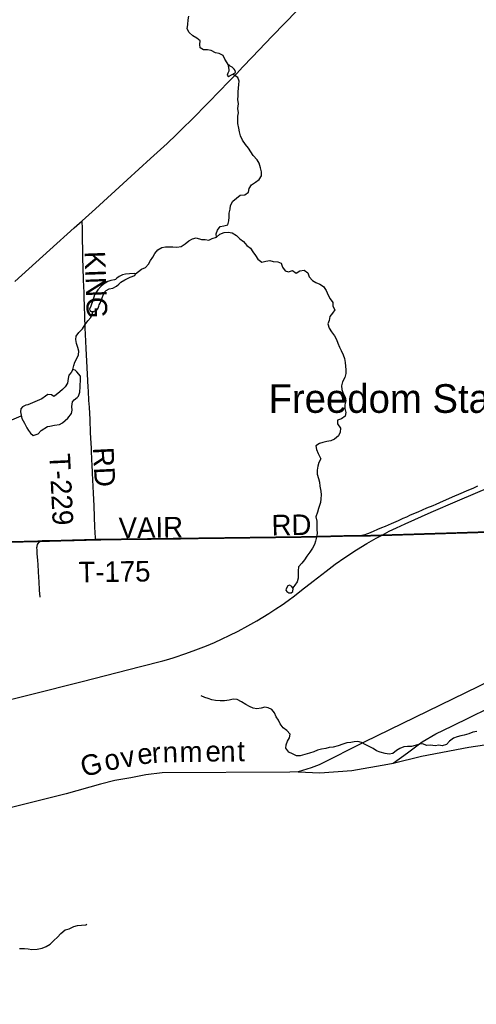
# Model space of a CAD drawing. Header units: feet. Extents: x 2113747 to 2516209, y 960708 to 1356798.
# Tile 128 of 253: x 2332625 to 2339271, y 1162361 to 1176686. Entities that reach past the tile are written whole.
import ezdxf

# ---------------------------------------------------------------- set-up
doc = ezdxf.new("R2010")
doc.units = ezdxf.units.FT
doc.header["$LTSCALE"] = 50
doc.header["$MEASUREMENT"] = 0
doc.linetypes.add('OhDOT_USTN3', pattern=[0.22, 0.165, -0.055])
doc.linetypes.add('rr2', pattern=[0])
for name, color, linetype in [('0_Xref', 7, 'Continuous'), ('GM_X_Minor_Lake', 5, 'Continuous'), ('GM_X_Minor_River', 5, 'Continuous'), ('GM_X_Rail_Line', 251, 'rr2'), ('GM_X_Rail_Line_Text', 251, 'Continuous'), ('GM_X_State_Route', 1, 'Continuous'), ('GM_X_Township', 251, 'OhDOT_USTN3'), ('GM_X_Township_Road', 4, 'Continuous'), ('GM_X_Township_Road_Text', 4, 'Continuous'), ('GM_X_Unincorporated_Text', 251, 'Continuous')]:
    doc.layers.add(name, color=color, linetype=linetype)
doc.styles.add('Styledgn030', font='dgn030.shx')

# ---------------------------------------------------------------- blocks, each defined once
blk = doc.blocks.new('POR')
at = {"layer": 'GM_X_Minor_Lake'}
for p, q in [((2335662, 1175858), (2335763, 1175915)), ((2333795, 1172564), (2333853, 1172717)), ((2332947, 1171168), (2332742, 1171085)), ((2336528, 1168449), (2336503, 1168405))]:
    blk.add_line(p, q, dxfattribs=at)
at = {"layer": 'GM_X_Minor_Lake', "flags": 128}
for points in [[(2335763, 1175915), (2335767, 1175923), (2335759, 1175947), (2335745, 1175965), (2335715, 1175995), (2335688, 1176012), (2335674, 1176028), (2335660, 1176008), (2335663, 1175988), (2335671, 1175956), (2335667, 1175936), (2335652, 1175908), (2335646, 1175880), (2335658, 1175860), (2335662, 1175858)], [(2333853, 1172717), (2333885, 1172747), (2333927, 1172770), (2333980, 1172780), (2334032, 1172809), (2334070, 1172837), (2334098, 1172866), (2334157, 1172901), (2334235, 1172938), (2334302, 1172962), (2334312, 1172989), (2334290, 1172992), (2334222, 1172990), (2334166, 1172983), (2334122, 1172972), (2334071, 1172952), (2334037, 1172927), (2334021, 1172907), (2334005, 1172899), (2333953, 1172890), (2333909, 1172876), (2333868, 1172855), (2333840, 1172833), (2333804, 1172806), (2333761, 1172754), (2333716, 1172681), (2333689, 1172602), (2333661, 1172520), (2333642, 1172475), (2333646, 1172453), (2333668, 1172442), (2333694, 1172440), (2333742, 1172455), (2333768, 1172491), (2333775, 1172517), (2333783, 1172537), (2333795, 1172564)], [(2332742, 1171085), (2332714, 1171077), (2332668, 1171055), (2332644, 1171024), (2332637, 1170980), (2332645, 1170932), (2332656, 1170886), (2332695, 1170818), (2332729, 1170749), (2332752, 1170707), (2332780, 1170669), (2332823, 1170635), (2332892, 1170662), (2332938, 1170711), (2333031, 1170766), (2333065, 1170772), (2333131, 1170785), (2333205, 1170796), (2333250, 1170823), (2333326, 1170888), (2333377, 1170957), (2333390, 1171005), (2333384, 1171057), (2333395, 1171125), (2333417, 1171156), (2333462, 1171188), (2333480, 1171210), (2333499, 1171269), (2333503, 1171345), (2333504, 1171367), (2333510, 1171435), (2333511, 1171502), (2333458, 1171565), (2333430, 1171587), (2333398, 1171596), (2333374, 1171554), (2333341, 1171516), (2333331, 1171465), (2333322, 1171399), (2333289, 1171345), (2333247, 1171308), (2333211, 1171273), (2333154, 1171229), (2333120, 1171204), (2333088, 1171226), (2333034, 1171235), (2333000, 1171209), (2332947, 1171168)], [(2336503, 1168405), (2336499, 1168387), (2336513, 1168369), (2336542, 1168349), (2336576, 1168350), (2336599, 1168366), (2336605, 1168412), (2336587, 1168442), (2336550, 1168457), (2336528, 1168449)]]:
    blk.add_lwpolyline(points, dxfattribs=at)
at = {"layer": 'GM_X_Minor_River', "flags": 128}
for points in [[(2335667, 1176018), (2335609, 1176112), (2335585, 1176166), (2335528, 1176193), (2335474, 1176206), (2335414, 1176236), (2335356, 1176245), (2335302, 1176248), (2335252, 1176274), (2335247, 1176324), (2335252, 1176380), (2335202, 1176418), (2335144, 1176451), (2335093, 1176501), (2335064, 1176552), (2335070, 1176617), (2335075, 1176683), (2335088, 1176735)], [(2335488, 1173520), (2335486, 1173570), (2335503, 1173624), (2335542, 1173675), (2335594, 1173685), (2335656, 1173702), (2335671, 1173760), (2335673, 1173815), (2335676, 1173873), (2335689, 1173931), (2335693, 1173985), (2335726, 1174044), (2335778, 1174090), (2335835, 1174131), (2335903, 1174138), (2335957, 1174175), (2335966, 1174231), (2336000, 1174284), (2336057, 1174322), (2336111, 1174359), (2336146, 1174416), (2336145, 1174474), (2336131, 1174530), (2336108, 1174598), (2336079, 1174649), (2336025, 1174709), (2335988, 1174765), (2335956, 1174816), (2335911, 1174870), (2335870, 1174934), (2335838, 1174998), (2335825, 1175054), (2335814, 1175108), (2335802, 1175174), (2335800, 1175280), (2335808, 1175330), (2335801, 1175392), (2335808, 1175460), (2335800, 1175524), (2335803, 1175577), (2335807, 1175637), (2335810, 1175691), (2335815, 1175741), (2335817, 1175791), (2335798, 1175843), (2335748, 1175879), (2335728, 1175895)], [(2334312, 1172989), (2334397, 1173054), (2334455, 1173081), (2334501, 1173131), (2334528, 1173182), (2334563, 1173232), (2334591, 1173283), (2334636, 1173339), (2334694, 1173372), (2334748, 1173381), (2334800, 1173383), (2334854, 1173382), (2334914, 1173377), (2334976, 1173385), (2335031, 1173424), (2335085, 1173467), (2335138, 1173500), (2335192, 1173514), (2335272, 1173489), (2335326, 1173486), (2335377, 1173480), (2335428, 1173501), (2335488, 1173520), (2335540, 1173564), (2335599, 1173589), (2335661, 1173594), (2335715, 1173586), (2335778, 1173547), (2335830, 1173496), (2335883, 1173460), (2335929, 1173403), (2335982, 1173361), (2336020, 1173309), (2336059, 1173256), (2336091, 1173204), (2336148, 1173160), (2336206, 1173173), (2336264, 1173182), (2336316, 1173166), (2336380, 1173161), (2336430, 1173142), (2336449, 1173084), (2336489, 1173032), (2336539, 1173019), (2336597, 1173035), (2336648, 1172996), (2336703, 1173033), (2336765, 1173043), (2336818, 1173002), (2336840, 1172946), (2336885, 1172890), (2336935, 1172861), (2336991, 1172839), (2337048, 1172802), (2337086, 1172744), (2337115, 1172680), (2337144, 1172623), (2337180, 1172571), (2337183, 1172519), (2337210, 1172467), (2337178, 1172417), (2337137, 1172366), (2337127, 1172312), (2337112, 1172261), (2337131, 1172199), (2337165, 1172146), (2337208, 1172086), (2337234, 1172034), (2337255, 1171978), (2337278, 1171924), (2337306, 1171873), (2337335, 1171811), (2337353, 1171755), (2337364, 1171699), (2337367, 1171647), (2337373, 1171593), (2337372, 1171539), (2337355, 1171480), (2337325, 1171418), (2337310, 1171361), (2337312, 1171305), (2337333, 1171249), (2337362, 1171196), (2337372, 1171142), (2337357, 1171081), (2337358, 1171029), (2337374, 1170971), (2337363, 1170919), (2337307, 1170880), (2337249, 1170859), (2337250, 1170807), (2337293, 1170742), (2337287, 1170687), (2337264, 1170631), (2337207, 1170584), (2337151, 1170560), (2337095, 1170549), (2337039, 1170536), (2336987, 1170520), (2336936, 1170487), (2336946, 1170435)], [(2333398, 1171596), (2333411, 1171655), (2333427, 1171705), (2333458, 1171756), (2333479, 1171812), (2333485, 1171862), (2333470, 1171916), (2333454, 1171976), (2333443, 1172032), (2333448, 1172084), (2333486, 1172135), (2333537, 1172186), (2333578, 1172250), (2333616, 1172303), (2333661, 1172353), (2333694, 1172440)], [(2332510, 1170864), (2332648, 1170922)], [(2336946, 1170435), (2336971, 1170377), (2337008, 1170295), (2336980, 1170243), (2336965, 1170191), (2336954, 1170130), (2336956, 1170076), (2336973, 1170012), (2336986, 1169956), (2336994, 1169900), (2337007, 1169828), (2337012, 1169772), (2337008, 1169716), (2337001, 1169662), (2336974, 1169575), (2336960, 1169519), (2336937, 1169454), (2336950, 1169388), (2336951, 1169276), (2336954, 1169212), (2336946, 1169158), (2336929, 1169099), (2336916, 1169049), (2336888, 1168997), (2336849, 1168940), (2336806, 1168883), (2336770, 1168829), (2336729, 1168778), (2336685, 1168726), (2336676, 1168669), (2336679, 1168611), (2336679, 1168561), (2336662, 1168509), (2336630, 1168458), (2336599, 1168421)], [(2339276, 1166328), (2339222, 1166322), (2339164, 1166295), (2339095, 1166276), (2339043, 1166267), (2338991, 1166251), (2338937, 1166234), (2338882, 1166191), (2338836, 1166139), (2338776, 1166120), (2338726, 1166131), (2338672, 1166123), (2338602, 1166130), (2338546, 1166129), (2338494, 1166153), (2338442, 1166146), (2338382, 1166125), (2338329, 1166111), (2338268, 1166114), (2338217, 1166105), (2338159, 1166085), (2338107, 1166052), (2338054, 1166009), (2338002, 1165999), (2337942, 1166010), (2337869, 1166031), (2337819, 1166051), (2337769, 1166084), (2337703, 1166117), (2337652, 1166143), (2337600, 1166170), (2337546, 1166184), (2337494, 1166179), (2337442, 1166172), (2337388, 1166164), (2337328, 1166145), (2337259, 1166120), (2337189, 1166103), (2337131, 1166097), (2337079, 1166084), (2337017, 1166071), (2336957, 1166059), (2336906, 1166034), (2336842, 1166015), (2336776, 1165994), (2336706, 1165977), (2336652, 1165977), (2336596, 1166006), (2336542, 1166032), (2336499, 1166087), (2336502, 1166137), (2336522, 1166190), (2336551, 1166240), (2336561, 1166293), (2336514, 1166344), (2336460, 1166384), (2336415, 1166441), (2336391, 1166493), (2336360, 1166545), (2336335, 1166601), (2336295, 1166652), (2336242, 1166676), (2336192, 1166685), (2336139, 1166670), (2336077, 1166660), (2336023, 1166669), (2335972, 1166693), (2335916, 1166722), (2335854, 1166761), (2335789, 1166795), (2335733, 1166800), (2335675, 1166785), (2335605, 1166777), (2335543, 1166778), (2335477, 1166783), (2335423, 1166790), (2335369, 1166812), (2335319, 1166827), (2335267, 1166849), (2335267, 1166851)], [(2332620, 1163175), (2332694, 1163174), (2332747, 1163169), (2332803, 1163160), (2332879, 1163162), (2332954, 1163179), (2333012, 1163202), (2333070, 1163235), (2333121, 1163292), (2333173, 1163340), (2333226, 1163393), (2333289, 1163444), (2333343, 1163459), (2333411, 1163493), (2333465, 1163506), (2333527, 1163515), (2333590, 1163520), (2333602, 1163526)]]:
    blk.add_lwpolyline(points, dxfattribs=at)
at = {"layer": 'GM_X_Rail_Line', "flags": 128}
for points in [[(2337528, 1168975), (2337679, 1169065), (2337811, 1169141), (2337899, 1169189), (2338002, 1169243), (2338107, 1169294), (2338233, 1169353), (2338614, 1169521), (2338995, 1169684), (2339485, 1169896), (2340679, 1170415), (2341128, 1170609), (2341626, 1170824), (2342369, 1171147), (2343451, 1171616), (2345930, 1172690), (2347189, 1173234), (2347647, 1173434), (2347994, 1173583), (2348205, 1173676), (2348341, 1173740), (2348479, 1173809), (2348612, 1173881), (2348769, 1173971), (2348882, 1174041), (2349007, 1174120), (2349128, 1174203), (2349229, 1174276), (2349333, 1174354), (2349443, 1174440), (2349535, 1174516), (2349621, 1174591), (2349710, 1174671), (2349795, 1174751), (2349877, 1174830), (2349994, 1174950), (2350063, 1175024), (2350204, 1175184), (2350325, 1175330), (2350446, 1175488), (2350533, 1175609), (2350581, 1175678), (2350633, 1175756), (2350749, 1175941), (2350946, 1176261), (2351012, 1176358), (2351072, 1176436), (2351140, 1176527), (2351195, 1176593), (2351258, 1176663), (2351323, 1176727), (2351405, 1176807), (2351478, 1176874), (2351576, 1176954), (2351669, 1177022), (2351753, 1177081), (2351831, 1177131), (2351911, 1177178), (2351989, 1177222), (2352057, 1177256), (2352146, 1177299), (2352258, 1177347), (2352370, 1177390), (2352490, 1177434), (2353066, 1177632), (2354375, 1178084), (2354944, 1178280), (2355336, 1178411), (2355454, 1178448), (2355597, 1178488), (2355706, 1178516), (2355834, 1178547), (2355963, 1178574), (2356097, 1178599), (2356237, 1178621), (2356559, 1178665), (2358411, 1178919), (2359671, 1179092), (2361317, 1179318), (2362297, 1179452), (2363148, 1179571), (2364297, 1179727), (2365883, 1179942), (2366497, 1180024), (2367115, 1180110), (2368208, 1180255), (2368314, 1180266), (2368402, 1180276), (2368511, 1180286), (2368626, 1180294), (2368736, 1180299), (2368842, 1180302), (2368951, 1180303), (2369120, 1180301), (2369482, 1180290), (2369537, 1180289), (2369663, 1180296), (2369729, 1180296), (2370110, 1180284), (2371955, 1180226), (2373234, 1180186), (2374704, 1180141), (2375960, 1180101), (2377359, 1180059), (2378171, 1180033)], [(2361025, 1177481), (2360842, 1177539), (2360799, 1177543), (2360647, 1177536), (2358067, 1177171), (2357842, 1177126), (2357528, 1177038), (2356560, 1176720), (2356340, 1176670), (2356173, 1176642), (2355894, 1176633), (2354424, 1176608), (2354151, 1176605), (2354019, 1176598), (2353904, 1176570), (2353731, 1176520), (2353591, 1176445), (2353403, 1176311), (2353175, 1176108), (2350802, 1173618), (2350599, 1173410), (2350454, 1173251), (2350242, 1173059), (2350034, 1172893), (2349726, 1172710), (2349350, 1172553), (2348143, 1172027), (2345376, 1170825), (2341966, 1169333), (2341796, 1169254), (2341719, 1169176), (2341643, 1169055), (2341607, 1168975), (2341585, 1168872), (2341563, 1168721), (2341556, 1168439), (2341527, 1168336), (2341496, 1168216), (2341446, 1168123), (2341386, 1168040), (2341298, 1167957), (2341147, 1167882), (2337637, 1166176), (2336984, 1165846), (2336868, 1165800), (2336680, 1165745)], [(2311084, 1155296), (2311201, 1155244), (2311780, 1154993), (2312158, 1154830), (2312511, 1154680), (2312580, 1154653), (2312659, 1154624), (2312735, 1154599), (2312820, 1154575), (2312912, 1154553), (2313002, 1154536), (2313080, 1154526), (2313137, 1154521), (2313207, 1154516), (2313274, 1154513), (2313355, 1154515), (2313438, 1154519), (2313496, 1154525), (2313583, 1154535), (2313664, 1154549), (2313734, 1154564), (2313805, 1154583), (2313875, 1154603), (2313934, 1154624), (2313987, 1154643), (2314052, 1154670), (2314111, 1154695), (2314179, 1154730), (2314238, 1154762), (2314287, 1154792), (2314348, 1154830), (2314403, 1154868), (2314454, 1154907), (2314510, 1154950), (2314569, 1154998), (2314636, 1155056), (2314832, 1155229), (2314973, 1155352), (2315132, 1155490), (2315563, 1155868), (2316003, 1156252), (2316565, 1156746), (2317033, 1157155), (2317398, 1157473), (2317716, 1157754), (2318036, 1158033), (2318364, 1158320), (2318636, 1158558), (2319103, 1158968), (2319901, 1159668), (2320480, 1160175), (2320859, 1160508), (2321081, 1160701), (2321692, 1161236), (2321957, 1161469), (2322300, 1161770), (2322646, 1162073), (2322831, 1162234), (2322972, 1162357), (2323323, 1162664), (2323627, 1162931), (2323945, 1163210), (2325172, 1164283), (2325292, 1164386), (2325420, 1164490), (2325529, 1164574), (2325617, 1164640), (2325709, 1164705), (2325815, 1164778), (2325919, 1164845), (2326046, 1164922), (2326147, 1164980), (2326252, 1165039), (2326361, 1165096), (2326472, 1165152), (2326623, 1165222), (2326705, 1165258), (2326787, 1165292), (2326877, 1165328), (2326985, 1165370), (2327084, 1165405), (2327181, 1165438), (2327262, 1165464), (2327363, 1165494), (2327449, 1165518), (2329873, 1166132), (2331087, 1166439), (2332142, 1166707), (2332783, 1166869), (2333532, 1167060), (2334385, 1167274), (2334707, 1167359), (2334794, 1167384), (2334871, 1167408), (2335041, 1167463), (2335188, 1167516), (2335342, 1167576), (2335460, 1167626), (2335572, 1167678), (2335676, 1167727), (2335804, 1167791), (2335946, 1167866), (2336076, 1167940), (2336252, 1168047), (2336354, 1168114), (2336444, 1168175), (2336530, 1168236), (2336623, 1168304), (2336728, 1168385), (2336898, 1168519), (2337084, 1168664), (2337216, 1168763), (2337357, 1168863), (2337528, 1168975)], [(2338060, 1165872), (2338268, 1166021), (2338482, 1166182), (2338683, 1166294), (2338912, 1166407), (2339707, 1166795)], [(2338060, 1165872), (2338474, 1165970), (2339161, 1166103), (2339522, 1166158), (2339734, 1166151), (2339912, 1166098), (2340065, 1166026), (2340649, 1165556), (2340837, 1165378), (2340889, 1165270), (2340915, 1165171), (2340925, 1165046), (2340928, 1164074)], [(2336680, 1165745), (2336993, 1165730), (2337458, 1165765), (2337981, 1165854), (2338060, 1165872)], [(2336680, 1165745), (2336557, 1165737), (2334697, 1165728), (2334462, 1165698), (2334242, 1165656), (2334009, 1165619), (2333800, 1165564), (2333299, 1165425), (2331375, 1164943), (2330007, 1164588), (2329835, 1164517), (2329728, 1164440), (2329661, 1164328), (2329584, 1164174), (2329572, 1164007), (2329570, 1163812), (2330050, 1161793), (2330333, 1160731), (2330471, 1160116), (2330527, 1159862), (2330549, 1159161), (2330569, 1156985), (2330575, 1154842), (2330547, 1154640), (2330490, 1154468), (2330402, 1154318), (2330289, 1154169), (2329505, 1153427), (2329380, 1153297), (2329284, 1153164), (2329243, 1153030), (2329214, 1152876), (2329214, 1152692), (2329257, 1152057), (2329246, 1151849), (2329251, 1151702), (2329223, 1151503), (2329153, 1151267), (2329084, 1150986), (2329036, 1150780), (2329030, 1150582), (2329071, 1150429), (2329172, 1150283), (2329319, 1150133), (2329465, 1150043), (2329581, 1150005), (2329903, 1149979)]]:
    blk.add_lwpolyline(points, dxfattribs=at)
at = {"layer": 'GM_X_State_Route', "flags": 128}
blk.add_lwpolyline([(2332554, 1172876), (2333063, 1173336), (2333420, 1173659), (2333532, 1173760), (2333727, 1173936), (2334187, 1174357), (2334529, 1174668), (2334770, 1174887), (2334909, 1175017), (2335011, 1175115), (2335120, 1175224), (2335376, 1175485), (2335526, 1175641), (2335670, 1175788), (2335778, 1175900), (2335871, 1175998), (2336007, 1176140), (2336300, 1176446), (2336663, 1176820)], dxfattribs=at)
at = {"layer": 'GM_X_Township', "flags": 128}
for points in [[(2328175, 1195267), (2330756, 1195208), (2336454, 1195161), (2338450, 1195157), (2340041, 1195153), (2340985, 1195138), (2344005, 1195134), (2347306, 1195156), (2353908, 1195164), (2353946, 1190014), (2354011, 1187062), (2354040, 1184708), (2354064, 1181403), (2354256, 1169691), (2337592, 1169175), (2337502, 1169179), (2337094, 1169168), (2336806, 1169161), (2333725, 1169121), (2332930, 1169098), (2328408, 1168989), (2328407, 1169148), (2328360, 1174455), (2328256, 1182375), (2328244, 1184236), (2328270, 1188810), (2328208, 1193015), (2328175, 1195267)], [(2328408, 1168989), (2332930, 1169098), (2333725, 1169121), (2336806, 1169161), (2337094, 1169168), (2337502, 1169179), (2337592, 1169175), (2354256, 1169691), (2354504, 1155150), (2354511, 1154716), (2354684, 1144590), (2341636, 1144534), (2338848, 1144450), (2338701, 1144446), (2331534, 1144358), (2329035, 1144313), (2328741, 1144307), (2328572, 1144328), (2328569, 1144728), (2328525, 1151478), (2328502, 1154821), (2328460, 1159751), (2328447, 1160090), (2328408, 1168989)]]:
    blk.add_lwpolyline(points, dxfattribs=at)
at = {"layer": 'GM_X_Township_Road', "flags": 128}
for points in [[(2333727, 1169119), (2333726, 1169147), (2333721, 1169301), (2333714, 1169452), (2333708, 1169615), (2333700, 1169800), (2333687, 1170090), (2333680, 1170218), (2333677, 1170270), (2333674, 1170323), (2333672, 1170378), (2333669, 1170451), (2333667, 1170523), (2333657, 1170673), (2333649, 1170870), (2333639, 1171050), (2333633, 1171148), (2333625, 1171282), (2333621, 1171341), (2333612, 1171529), (2333603, 1171718), (2333594, 1171900), (2333588, 1172007), (2333579, 1172201), (2333573, 1172367), (2333569, 1172521), (2333564, 1172642), (2333562, 1172724), (2333559, 1172799), (2333554, 1172907), (2333547, 1173078), (2333543, 1173215), (2333542, 1173274), (2333542, 1173350), (2333541, 1173474), (2333540, 1173553), (2333540, 1173637), (2333538, 1173681), (2333536, 1173721), (2333532, 1173760)], [(2337635, 1169193), (2337652, 1169198), (2337676, 1169206), (2337705, 1169218), (2337774, 1169245), (2337837, 1169272), (2337895, 1169296), (2337949, 1169319), (2338034, 1169355), (2338136, 1169400), (2338207, 1169432), (2338258, 1169455), (2338315, 1169480), (2338423, 1169528), (2338550, 1169582), (2338641, 1169619), (2338686, 1169639), (2338740, 1169662), (2338839, 1169705), (2338957, 1169757), (2339017, 1169782), (2339164, 1169846), (2339225, 1169872), (2339294, 1169902)], [(2333727, 1169119), (2333808, 1169119), (2334227, 1169126), (2334384, 1169127), (2334537, 1169130), (2334965, 1169135), (2335209, 1169141), (2335327, 1169144), (2335680, 1169147), (2335866, 1169151), (2336126, 1169156), (2336461, 1169160), (2336665, 1169164), (2337062, 1169172), (2337201, 1169175), (2337443, 1169178), (2337522, 1169180), (2337558, 1169181), (2337584, 1169184), (2337606, 1169187), (2337627, 1169191), (2337635, 1169193)], [(2332907, 1168511), (2332904, 1168571), (2332900, 1168658), (2332894, 1168753), (2332888, 1168825), (2332881, 1168913), (2332877, 1168969), (2332876, 1169005), (2332878, 1169022), (2332880, 1169036), (2332882, 1169044), (2332885, 1169052), (2332893, 1169067), (2332902, 1169078), (2332912, 1169088), (2332917, 1169092)], [(2332917, 1169092), (2332923, 1169096), (2332932, 1169101), (2332946, 1169105), (2332959, 1169107), (2332973, 1169108), (2332986, 1169108), (2333051, 1169108)], [(2333051, 1169108), (2333184, 1169109), (2333417, 1169111), (2333593, 1169115), (2333727, 1169119)], [(2332922, 1168285), (2332914, 1168386), (2332907, 1168511)]]:
    blk.add_lwpolyline(points, dxfattribs=at)
at = {"layer": 'GM_X_Rail_Line_Text', "char_height": 299, "attachment_point": 7, "line_spacing_factor": 0.8, "style": 'Styledgn030'}
for s, insert, rotation in [('{\\Fdgn000|c0;\\C256;t}', (2335793, 1165893), 0.5746), ('{\\Fdgn000|c0;\\C256;G}', (2333555, 1165661), 14.5882), ('{\\Fdgn000|c0;\\C256;o}', (2333888, 1165748), 12.1673), ('{\\Fdgn000|c0;\\C256;v}', (2334121, 1165798), 9.8685), ('{\\Fdgn000|c0;\\C256;e}', (2334356, 1165840), 7.9112), ('{\\Fdgn000|c0;\\C256;r}', (2334557, 1165868), 4.1862), ('{\\Fdgn000|c0;\\C256;n}', (2334709, 1165879), 1.2686), ('{\\Fdgn000|c0;\\C256;m}', (2334953, 1165885), 0.6405), ('{\\Fdgn000|c0;\\C256;e}', (2335331, 1165889), 0.571), ('{\\Fdgn000|c0;\\C256;n}', (2335546, 1165891), 0.5699)]:
    blk.add_mtext(s, dxfattribs=dict(at, insert=insert, rotation=rotation))
at = {"layer": 'GM_X_Township_Road_Text', "char_height": 300, "attachment_point": 7, "line_spacing_factor": 0.8, "style": 'Styledgn030'}
for s, insert, rotation in [('{\\Fdgn000|c0;\\C256;KING}', (2333563, 1173315), 272.1292), ('{\\Fdgn000|c0;\\C256;T-229}', (2333053, 1170369), 272.7288), ('{\\Fdgn000|c0;\\C256;RD}', (2333691, 1170460), 272.9086), ('{\\Fdgn000|c0;\\C256;VAIR}', (2334068, 1169141), 0.8423), ('{\\Fdgn000|c0;\\C256;RD}', (2336293, 1169181), 0.9809), ('{\\Fdgn000|c0;\\C256;T-175}', (2333482, 1168494), 0.8421)]:
    blk.add_mtext(s, dxfattribs=dict(at, insert=insert, rotation=rotation))
at = {"layer": 'GM_X_Unincorporated_Text', "insert": (2336246, 1170960), "char_height": 417, "attachment_point": 7, "rotation": 0, "line_spacing_factor": 0.8, "style": 'Styledgn030'}
blk.add_mtext('{\\Fdgn000|c0;\\C256;Freedom Station}', dxfattribs=at)

msp = doc.modelspace()

# ---------------------------------------------------------------- block references
at = {"layer": '0_Xref'}
msp.add_blockref('POR', (0, 0), dxfattribs=at)

doc.saveas('drawing.dxf')
